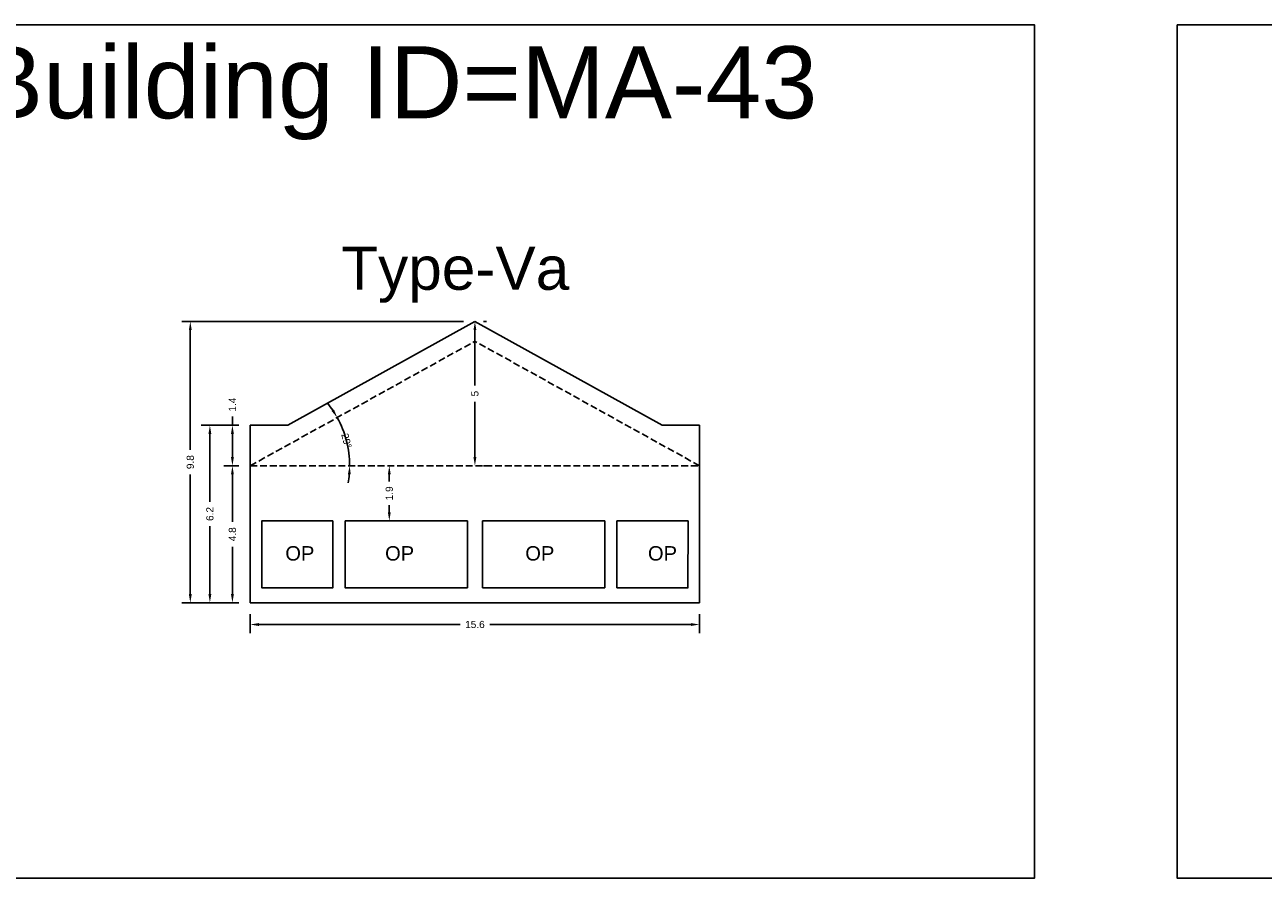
# Model space of a CAD drawing. Header units: metres. Extents: x 3416649 to 3417100, y -6712966 to -6712690.
# Tile 14 of 72: x 3416736 to 3416780, y -6712848 to -6712818. Entities that reach past the tile are written whole.
import ezdxf

# ---------------------------------------------------------------- set-up
doc = ezdxf.new("R2010")
doc.units = ezdxf.units.M
doc.linetypes.add('ACAD_ISO02W100', pattern=[15, 12, -3])
doc.layers.add('Dotted', color=7, linetype='ACAD_ISO02W100', plot=False)
doc.styles.get("Standard").update_dxf_attribs({"font": 'arial.ttf'})
doc.dimstyles.new('ISO-25', dxfattribs={"dimtxt": 0.25, "dimasz": 0.3, "dimexe": 0.3, "dimexo": 0.4, "dimgap": 0.2, "dimtad": 0, "dimdec": 1, "dimdsep": 46, "dimtxsty": 'Standard', "dimcen": 2.5, "dimadec": 0, "dimazin": 0, "dimtfac": 1, "dimtdec": 1, "dimtmove": 0, "dimatfit": 3, "dimfxl": 1, "dimarcsym": 0})

# ---------------------------------------------------------------- blocks, each defined once
blk = doc.blocks.new('*D348')
at = {"color": 0, "lineweight": -2, "transparency": 16777216}
for start, end in [(33.9615, 38.9432), (0, 28.9797), (350.0365, 355.0183)]:
    blk.add_arc((3416744.33, -6712833.324), 3.451, start, end, dxfattribs=at)
at = {"color": 0, "transparency": 16777216}
for points in [[(3416747.236, -6712831.37), (3416747.15, -6712831.422), (3416747.35, -6712831.652)], [(3416747.719, -6712833.622), (3416747.819, -6712833.626), (3416747.782, -6712833.324)]]:
    blk.add_solid(points, dxfattribs=at)
at = {"layer": 'Defpoints', "color": 0, "transparency": 16777216}
for p in [(3416752.13, -6712829.004), (3416747.733, -6712832.745), (3416744.33, -6712833.324), (3416744.33, -6712833.324), (3416759.93, -6712833.324)]:
    blk.add_point(p, dxfattribs=at)
at = {"color": 0, "transparency": 16777216, "insert": (3416747.672, -6712832.461), "char_height": 0.25, "attachment_point": 5, "rotation": 284.4899}
blk.add_mtext('29°', dxfattribs=at)
blk = doc.blocks.new('*D349')
at = {"color": 0, "lineweight": -2, "transparency": 16777216}
for p, q in [((3416744.33, -6712838.478), (3416744.33, -6712839.134)), ((3416759.93, -6712838.478), (3416759.93, -6712839.134)), ((3416744.63, -6712838.834), (3416751.618, -6712838.834)), ((3416759.63, -6712838.834), (3416752.643, -6712838.834))]:
    blk.add_line(p, q, dxfattribs=at)
at = {"color": 0, "transparency": 16777216}
for points in [[(3416744.63, -6712838.784), (3416744.63, -6712838.884), (3416744.33, -6712838.834)], [(3416759.63, -6712838.784), (3416759.63, -6712838.884), (3416759.93, -6712838.834)]]:
    blk.add_solid(points, dxfattribs=at)
at = {"layer": 'Defpoints', "color": 0, "transparency": 16777216}
for p in [(3416744.33, -6712838.078), (3416759.93, -6712838.078), (3416759.93, -6712838.834)]:
    blk.add_point(p, dxfattribs=at)
at = {"color": 0, "transparency": 16777216, "insert": (3416752.13, -6712838.834), "char_height": 0.25, "attachment_point": 5}
blk.add_mtext('15.6', dxfattribs=at)
blk = doc.blocks.new('*D350')
at = {"color": 0, "lineweight": -2, "transparency": 16777216}
for p, q in [((3416743.93, -6712833.324), (3416743.41, -6712833.324)), ((3416743.71, -6712833.624), (3416743.71, -6712835.269)), ((3416743.71, -6712837.778), (3416743.71, -6712836.134)), ((3416743.93, -6712838.078), (3416743.41, -6712838.078))]:
    blk.add_line(p, q, dxfattribs=at)
at = {"color": 0, "transparency": 16777216}
for points in [[(3416743.66, -6712833.624), (3416743.76, -6712833.624), (3416743.71, -6712833.324)], [(3416743.66, -6712837.778), (3416743.76, -6712837.778), (3416743.71, -6712838.078)]]:
    blk.add_solid(points, dxfattribs=at)
at = {"layer": 'Defpoints', "color": 0, "transparency": 16777216}
for p in [(3416743.71, -6712833.324), (3416744.33, -6712833.324), (3416744.33, -6712838.078)]:
    blk.add_point(p, dxfattribs=at)
at = {"color": 0, "transparency": 16777216, "insert": (3416743.71, -6712835.701), "char_height": 0.25, "attachment_point": 5, "rotation": 90}
blk.add_mtext('4.8', dxfattribs=at)
blk = doc.blocks.new('*D351')
at = {"color": 0, "lineweight": -2, "transparency": 16777216}
for p, q in [((3416743.71, -6712831.918), (3416743.71, -6712831.618)), ((3416743.93, -6712831.918), (3416743.41, -6712831.918)), ((3416743.71, -6712833.024), (3416743.71, -6712832.218)), ((3416743.93, -6712833.324), (3416743.41, -6712833.324))]:
    blk.add_line(p, q, dxfattribs=at)
at = {"color": 0, "transparency": 16777216}
for points in [[(3416743.66, -6712832.218), (3416743.76, -6712832.218), (3416743.71, -6712831.918)], [(3416743.66, -6712833.024), (3416743.76, -6712833.024), (3416743.71, -6712833.324)]]:
    blk.add_solid(points, dxfattribs=at)
at = {"layer": 'Defpoints', "color": 0, "transparency": 16777216}
for p in [(3416743.71, -6712831.918), (3416744.33, -6712831.918), (3416744.33, -6712833.324)]:
    blk.add_point(p, dxfattribs=at)
at = {"color": 0, "transparency": 16777216, "insert": (3416743.71, -6712831.203), "char_height": 0.25, "attachment_point": 5, "rotation": 90}
blk.add_mtext('1.4', dxfattribs=at)
blk = doc.blocks.new('*D352')
at = {"color": 0, "lineweight": -2, "transparency": 16777216}
for p, q in [((3416752.53, -6712828.318), (3416752.43, -6712828.318)), ((3416752.13, -6712828.618), (3416752.13, -6712830.539)), ((3416752.13, -6712833.024), (3416752.13, -6712831.104)), ((3416752.53, -6712833.324), (3416752.43, -6712833.324))]:
    blk.add_line(p, q, dxfattribs=at)
at = {"color": 0, "transparency": 16777216}
for points in [[(3416752.08, -6712828.618), (3416752.18, -6712828.618), (3416752.13, -6712828.318)], [(3416752.08, -6712833.024), (3416752.18, -6712833.024), (3416752.13, -6712833.324)]]:
    blk.add_solid(points, dxfattribs=at)
at = {"layer": 'Defpoints', "color": 0, "transparency": 16777216}
for p in [(3416752.13, -6712828.318), (3416752.13, -6712833.324), (3416752.13, -6712833.324)]:
    blk.add_point(p, dxfattribs=at)
at = {"color": 0, "transparency": 16777216, "insert": (3416752.13, -6712830.821), "char_height": 0.25, "attachment_point": 5, "rotation": 90}
blk.add_mtext('5', dxfattribs=at)
blk = doc.blocks.new('*D353')
at = {"color": 0, "lineweight": -2, "transparency": 16777216}
for p, q in [((3416743.93, -6712831.918), (3416742.628, -6712831.918)), ((3416742.928, -6712832.218), (3416742.928, -6712834.571)), ((3416742.928, -6712837.778), (3416742.928, -6712835.425)), ((3416743.93, -6712838.078), (3416742.628, -6712838.078))]:
    blk.add_line(p, q, dxfattribs=at)
at = {"color": 0, "transparency": 16777216}
for points in [[(3416742.878, -6712832.218), (3416742.978, -6712832.218), (3416742.928, -6712831.918)], [(3416742.878, -6712837.778), (3416742.978, -6712837.778), (3416742.928, -6712838.078)]]:
    blk.add_solid(points, dxfattribs=at)
at = {"layer": 'Defpoints', "color": 0, "transparency": 16777216}
for p in [(3416742.928, -6712831.918), (3416744.33, -6712831.918), (3416744.33, -6712838.078)]:
    blk.add_point(p, dxfattribs=at)
at = {"color": 0, "transparency": 16777216, "insert": (3416742.928, -6712834.998), "char_height": 0.25, "attachment_point": 5, "rotation": 90}
blk.add_mtext('6.2', dxfattribs=at)
blk = doc.blocks.new('*D354')
at = {"color": 0, "lineweight": -2, "transparency": 16777216}
for p, q in [((3416751.73, -6712828.318), (3416741.948, -6712828.318)), ((3416742.248, -6712828.618), (3416742.248, -6712832.771)), ((3416742.248, -6712837.778), (3416742.248, -6712833.626)), ((3416743.93, -6712838.078), (3416741.948, -6712838.078))]:
    blk.add_line(p, q, dxfattribs=at)
at = {"color": 0, "transparency": 16777216}
for points in [[(3416742.198, -6712828.618), (3416742.298, -6712828.618), (3416742.248, -6712828.318)], [(3416742.198, -6712837.778), (3416742.298, -6712837.778), (3416742.248, -6712838.078)]]:
    blk.add_solid(points, dxfattribs=at)
at = {"layer": 'Defpoints', "color": 0, "transparency": 16777216}
for p in [(3416742.248, -6712828.318), (3416752.13, -6712828.318), (3416744.33, -6712838.078)]:
    blk.add_point(p, dxfattribs=at)
at = {"color": 0, "transparency": 16777216, "insert": (3416742.248, -6712833.198), "char_height": 0.25, "attachment_point": 5, "rotation": 90}
blk.add_mtext('9.8', dxfattribs=at)
blk = doc.blocks.new('*D355')
at = {"color": 0, "lineweight": -2, "transparency": 16777216}
for p, q in [((3416749.558, -6712833.324), (3416749.458, -6712833.324)), ((3416749.158, -6712833.624), (3416749.158, -6712833.865)), ((3416749.158, -6712834.938), (3416749.158, -6712834.697)), ((3416749.558, -6712835.238), (3416749.458, -6712835.238))]:
    blk.add_line(p, q, dxfattribs=at)
at = {"color": 0, "transparency": 16777216}
for points in [[(3416749.108, -6712833.624), (3416749.208, -6712833.624), (3416749.158, -6712833.324)], [(3416749.108, -6712834.938), (3416749.208, -6712834.938), (3416749.158, -6712835.238)]]:
    blk.add_solid(points, dxfattribs=at)
at = {"layer": 'Defpoints', "color": 0, "transparency": 16777216}
for p in [(3416749.158, -6712833.324), (3416749.158, -6712833.324), (3416749.158, -6712835.238)]:
    blk.add_point(p, dxfattribs=at)
at = {"color": 0, "transparency": 16777216, "insert": (3416749.158, -6712834.281), "char_height": 0.25, "attachment_point": 5, "rotation": 90}
blk.add_mtext('1.9', dxfattribs=at)

msp = doc.modelspace()

# ---------------------------------------------------------------- linework, layer by layer
for points in [[(3416731.245, -6712818.02), (3416771.559, -6712818.02), (3416771.559, -6712847.639), (3416731.245, -6712847.639)], [(3416776.516, -6712818.02), (3416816.83, -6712818.02), (3416816.83, -6712847.639), (3416776.516, -6712847.639)], [(3416747.2, -6712835.238), (3416744.73, -6712835.238), (3416744.73, -6712837.558), (3416747.2, -6712837.558)], [(3416747.62, -6712835.238), (3416751.869, -6712835.238), (3416751.869, -6712837.558), (3416747.62, -6712837.558)]]:
    msp.add_lwpolyline(points, close=True)
for points in [[(3416745.63, -6712831.918), (3416752.13, -6712828.318)], [(3416758.63, -6712831.918), (3416752.13, -6712828.318)], [(3416744.33, -6712831.918), (3416745.63, -6712831.918)], [(3416744.33, -6712831.918), (3416744.33, -6712838.078)], [(3416759.93, -6712831.918), (3416758.63, -6712831.918)], [(3416759.93, -6712831.918), (3416759.93, -6712838.078)], [(3416744.73, -6712835.238), (3416744.73, -6712837.558)], [(3416744.73, -6712835.238), (3416747.2, -6712835.238)], [(3416747.2, -6712835.238), (3416747.2, -6712837.558)], [(3416747.62, -6712835.238), (3416747.62, -6712837.558)], [(3416751.869, -6712835.238), (3416747.62, -6712835.238)], [(3416751.869, -6712835.238), (3416751.869, -6712837.558)], [(3416752.389, -6712835.238), (3416752.389, -6712837.558)], [(3416752.392, -6712835.238), (3416756.64, -6712835.238)], [(3416756.64, -6712835.238), (3416756.64, -6712837.558)], [(3416759.53, -6712835.238), (3416757.06, -6712835.238)], [(3416757.06, -6712835.238), (3416757.06, -6712837.558)], [(3416759.522, -6712837.558), (3416759.53, -6712835.238)], [(3416744.73, -6712837.558), (3416747.2, -6712837.558)], [(3416747.62, -6712837.558), (3416751.869, -6712837.558)], [(3416756.64, -6712837.558), (3416752.392, -6712837.558)], [(3416759.53, -6712837.558), (3416757.06, -6712837.558)], [(3416744.33, -6712838.078), (3416759.93, -6712838.078)]]:
    msp.add_lwpolyline(points)
at = {"layer": 'Dotted', "ltscale": 0.02}
for points in [[(3416744.33, -6712833.324), (3416752.13, -6712829.004)], [(3416759.93, -6712833.324), (3416752.13, -6712829.004)], [(3416744.33, -6712833.324), (3416759.93, -6712833.324)]]:
    msp.add_lwpolyline(points, dxfattribs=at)

# ---------------------------------------------------------------- texts
at = {"attachment_point": 1}
for s, width, heights, insert, char_height in [('Building ID=MA-43', 67.86454, [0.517], (3416734.808, -6712818.765), 2.5), ('Type-Va', 9.99112, [0.517], (3416747.488, -6712825.717), 1.5), ('OP', 1.17554, [0], (3416745.547, -6712836.114), 0.5), ('OP', 1.17554, [0], (3416749.011, -6712836.114), 0.5), ('OP', 1.17554, [0], (3416753.879, -6712836.114), 0.5), ('OP', 1.17554, [0], (3416758.139, -6712836.114), 0.5)]:
    msp.add_mtext_dynamic_manual_height_columns(s, width=width, gutter_width=12.5, heights=heights, dxfattribs=dict(at, insert=insert, char_height=char_height))

# ---------------------------------------------------------------- dimensions: what is measured, and where the dimension line sits
for base, p1, p2, picture, middle in [((3416742.248, -6712828.318), (3416744.33, -6712838.078), (3416752.13, -6712828.318), '*D354', (3416742.248, -6712833.198)), ((3416752.13, -6712833.324), (3416752.13, -6712828.318), (3416752.13, -6712833.324), '*D352', (3416752.13, -6712830.821)), ((3416743.71, -6712831.918), (3416744.33, -6712833.324), (3416744.33, -6712831.918), '*D351', (3416743.71, -6712831.203)), ((3416742.928, -6712831.918), (3416744.33, -6712838.078), (3416744.33, -6712831.918), '*D353', (3416742.928, -6712834.998)), ((3416743.71, -6712833.324), (3416744.33, -6712838.078), (3416744.33, -6712833.324), '*D350', (3416743.71, -6712835.701)), ((3416749.158, -6712833.324), (3416749.158, -6712835.238), (3416749.158, -6712833.324), '*D355', (3416749.158, -6712834.281))]:
    dim = msp.add_linear_dim(base=base, p1=p1, p2=p2, angle=90, dimstyle='ISO-25')
    dim.commit()
    dim.dimension.update_dxf_attribs({"geometry": picture, "text_midpoint": middle})
dim = msp.add_angular_dim_2l(base=(3416747.733, -6712832.745), line1=((3416744.33, -6712833.324), (3416759.93, -6712833.324)), line2=((3416744.33, -6712833.324), (3416752.13, -6712829.004)), dimstyle='ISO-25')
dim.commit()
dim.dimension.update_dxf_attribs({"geometry": '*D348', "text_midpoint": (3416747.672, -6712832.461)})
dim = msp.add_linear_dim(base=(3416759.93, -6712838.834), p1=(3416744.33, -6712838.078), p2=(3416759.93, -6712838.078), dimstyle='ISO-25')
dim.commit()
dim.dimension.update_dxf_attribs({"geometry": '*D349', "text_midpoint": (3416752.13, -6712838.834)})

doc.saveas('drawing.dxf')
